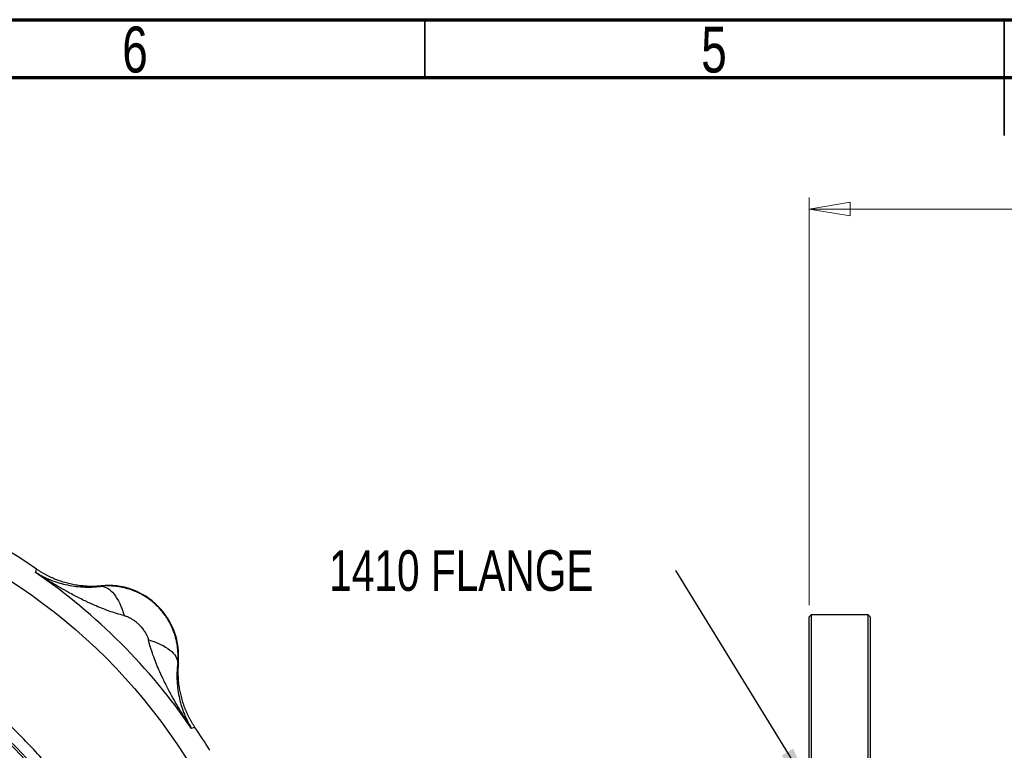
# Model space of a CAD drawing. Header units: inches. Extents: x 0.6 to 16.3, y 0.2 to 11.5.
# Tile 10 of 21: x 5.1 to 8.5, y 9 to 11.5. Entities that reach past the tile are written whole.
import ezdxf

# ---------------------------------------------------------------- set-up
doc = ezdxf.new("R2010")
doc.units = ezdxf.units.IN
doc.header["$MEASUREMENT"] = 0
doc.styles.add('SLDTEXTSTYLE0', font='TXT', dxfattribs={"width": 0.75})
doc.dimstyles.new('SLDDIMSTYLE0', dxfattribs={"dimtxt": 0.137795, "dimasz": 0.14, "dimexe": 0, "dimexo": 0.0625, "dimgap": 0.034449, "dimtad": 0, "dimdec": 1, "dimlfac": 1.5, "dimrnd": 1e-09, "dimzin": 12, "dimdsep": 46, "dimtxsty": 'SLDTEXTSTYLE0', "dimblk1": 'CLOSED', "dimblk2": 'CLOSED', "dimsah": 1, "dimcen": 0.09, "dimadec": 0, "dimazin": 3, "dimtfac": 1, "dimtdec": 1, "dimtofl": 0, "dimtmove": 0, "dimatfit": 3, "dimldrblk": 'CLOSED', "dimfxl": 0, "dimfrac": 2, "dimtolj": 1, "dimtzin": 12, "dimarcsym": 0})
doc.dimstyles.new('SLDDIMSTYLE3', dxfattribs={"dimtxt": 0.18, "dimasz": 0.14, "dimexe": 0, "dimexo": 0.0625, "dimgap": 0, "dimtad": 0, "dimtih": 1, "dimtoh": 1, "dimdec": 0, "dimrnd": 1e-09, "dimzin": 0, "dimdsep": 46, "dimtxsty": 'Standard', "dimsah": 1, "dimcen": 0.09, "dimadec": 0, "dimazin": 0, "dimtfac": 0.14, "dimtdec": 0, "dimtofl": 0, "dimtmove": 0, "dimatfit": 3, "dimfxl": 0, "dimfrac": 2, "dimtolj": 1, "dimtzin": 0, "dimarcsym": 0})

# ---------------------------------------------------------------- blocks, each defined once
blk = doc.blocks.new('_Closed')
at = {"color": 0, "linetype": 'ByBlock', "lineweight": -2}
for p, q in [((-1, 0.166667), (0, 0)), ((-1, 0.166667), (-1, -0.166667)), ((0, 0), (-1, -0.166667)), ((0, 0), (-1, 0))]:
    blk.add_line(p, q, dxfattribs=at)
blk = doc.blocks.new('_D')
at = {"color": 7, "linetype": 'Continuous', "lineweight": 0}
for p, q in [((9.5944, 11.0512), (9.5524, 11.0512)), ((9.5524, 11.0512), (9.5524, 10.8324)), ((9.8998, 11.0512), (9.9418, 11.0512)), ((9.9418, 11.0512), (9.9418, 10.8324)), ((7.8019, 9.5059), (7.8019, 10.8921)), ((7.8019, 10.8527), (9.4315, 10.8527)), ((12.9272, 10.8527), (10.0626, 10.8527)), ((9.5524, 10.8324), (9.5944, 10.8324)), ((9.9418, 10.8324), (9.8998, 10.8324))]:
    blk.add_line(p, q, dxfattribs=at)
at = {"color": 7, "linetype": 'Continuous', "lineweight": 18, "xscale": 0.14, "yscale": 0.14, "rotation": 180.0000000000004}
blk.add_blockref('_Closed', (7.8019, 10.8527), dxfattribs=at)
at = {"color": 7, "linetype": 'Continuous', "lineweight": 18, "xscale": 0.14, "yscale": 0.14}
blk.add_blockref('_Closed', (12.9272, 10.8527), dxfattribs=at)
at = {"color": 7, "linetype": 'Continuous', "lineweight": 18, "char_height": 0.1378, "attachment_point": 1, "style": 'SLDTEXTSTYLE0'}
for s, insert in [('195', (9.5944, 11.01)), ('7.7', (9.6198, 10.8039))]:
    blk.add_mtext(s, dxfattribs=dict(at, insert=insert))
blk = doc.blocks.new('SW_NOTE_0_2')
at = {"color": 0, "linetype": 'Continuous', "lineweight": 0, "insert": (-1.1783, 0.069), "char_height": 0.137795, "attachment_point": 1, "style": 'SLDTEXTSTYLE0'}
blk.add_mtext('1410 FLANGE', dxfattribs=at)

msp = doc.modelspace()

# ---------------------------------------------------------------- linework, layer by layer
at = {"color": 7, "linetype": 'Continuous', "lineweight": 70}
for p, q in [((0.5906, 11.4961), (16.3386, 11.4961)), ((0.7874, 11.2992), (16.1417, 11.2992))]:
    msp.add_line(p, q, dxfattribs=at)
at = {"color": 7, "linetype": 'Continuous', "lineweight": 35}
for p, q in [((6.4961, 11.2992), (6.4961, 11.4961)), ((8.4646, 11.4961), (8.4646, 11.1024)), ((8.4646, 11.2992), (8.4646, 11.4961))]:
    msp.add_line(p, q, dxfattribs=at)
at = {"color": 7, "linetype": 'Continuous', "lineweight": 25}
for p, q in [((5.1723, 9.6177), (5.174, 9.6233)), ((5.174, 9.6233), (5.1758, 9.6291)), ((5.3949, 9.5705), (5.395, 9.5727)), ((7.8085, 9.4732), (7.8019, 9.4666)), ((8.0032, 9.4732), (7.8085, 9.4732)), ((7.8085, 9.4732), (7.8085, 6.3932)), ((8.0099, 9.4666), (8.0032, 9.4732)), ((8.0032, 7.9332), (8.0032, 9.4732)), ((7.8019, 6.3999), (7.8019, 9.4666)), ((8.0099, 9.4666), (8.0099, 6.3999)), ((5.6576, 9.3101), (5.6555, 9.3099)), ((5.7083, 9.089), (5.7027, 9.0873)), ((5.7141, 9.0908), (5.7083, 9.089))]:
    msp.add_line(p, q, dxfattribs=at)
for radius in [1.9709, 1.54, 1.5333]:
    msp.add_circle((4.0182, 7.9332), radius, dxfattribs=at)
for centre, radius, start, end in [((4.0182, 7.9332), 2.0533, 55.6839, 124.3161), ((4.0182, 7.9332), 2.0419, 34.4163, 55.5837), ((5.4178, 9.3328), 0.2409, 354.5811, 95.4189), ((4.0182, 7.9332), 2.0533, 31.7307, 34.3161)]:
    msp.add_arc(centre, radius, start, end, dxfattribs=at)
for points, knots in [([(5.1723, 9.6177), (5.1749, 9.6161), (5.1801, 9.6129), (5.1878, 9.6086), (5.1952, 9.6048), (5.2021, 9.6014), (5.2086, 9.5984), (5.2146, 9.5957), (5.2274, 9.5903), (5.2466, 9.5834), (5.2742, 9.576), (5.3021, 9.5709), (5.3262, 9.5685), (5.3446, 9.5679), (5.3574, 9.5678), (5.3701, 9.5683), (5.3825, 9.5691), (5.3908, 9.5701), (5.3949, 9.5705)], [0, 0, 0, 0, 0.045138, 0.087505, 0.127104, 0.163937, 0.198008, 0.229318, 0.257869, 0.393408, 0.51334, 0.643659, 0.761584, 0.81312, 0.862692, 0.910335, 0.956089, 1, 1, 1, 1]), ([(5.4736, 9.471), (5.4561, 9.4753), (5.4384, 9.4807), (5.4044, 9.4928), (5.3881, 9.4993), (5.3618, 9.5108), (5.3517, 9.5155), (5.3352, 9.5233), (5.3289, 9.5265), (5.3099, 9.536), (5.2972, 9.5427), (5.2642, 9.5607), (5.244, 9.5725), (5.2066, 9.5954), (5.1893, 9.6064), (5.1723, 9.6177)], [-1.668217, -1.668217, -1.668217, -1.668217, -1.375984, -1.375984, -1.042003, -1.042003, -0.833265, -0.833265, -0.728896, -0.728896, -0.561906, -0.561906, -0.294721, -0.294721, 0.001686, 0.001686, 0.001686, 0.001686]), ([(5.1758, 9.6291), (5.1784, 9.6274), (5.1838, 9.6238), (5.192, 9.6187), (5.2003, 9.6139), (5.2087, 9.6093), (5.2173, 9.6049), (5.226, 9.6008), (5.2349, 9.597), (5.2438, 9.5934), (5.2528, 9.5901), (5.262, 9.587), (5.2712, 9.5842), (5.2804, 9.5817), (5.2898, 9.5794), (5.2992, 9.5774), (5.3087, 9.5757), (5.3182, 9.5742), (5.3278, 9.5731), (5.3374, 9.5722), (5.347, 9.5715), (5.3566, 9.5712), (5.3662, 9.5711), (5.3758, 9.5713), (5.3854, 9.5718), (5.3918, 9.5724), (5.395, 9.5727)], [0, 0, 0, 0, 0.041668, 0.083337, 0.125006, 0.166675, 0.208344, 0.250014, 0.291682, 0.33335, 0.375017, 0.416682, 0.458346, 0.500009, 0.541671, 0.583335, 0.624999, 0.666665, 0.708332, 0.75, 0.791667, 0.833335, 0.875002, 0.916669, 0.958334, 1, 1, 1, 1]), ([(5.6555, 9.3099), (5.6557, 9.3124), (5.6562, 9.3172), (5.6566, 9.3244), (5.6567, 9.3317), (5.6567, 9.3389), (5.6564, 9.3462), (5.656, 9.3535), (5.6552, 9.3607), (5.6543, 9.3679), (5.6532, 9.3751), (5.6518, 9.3822), (5.6502, 9.3893), (5.6484, 9.3963), (5.6464, 9.4033), (5.6442, 9.4102), (5.6417, 9.4171), (5.6391, 9.4239), (5.6362, 9.4306), (5.6332, 9.4372), (5.6299, 9.4437), (5.6265, 9.4501), (5.6228, 9.4563), (5.619, 9.4625), (5.6149, 9.4686), (5.6107, 9.4745), (5.6063, 9.4803), (5.6018, 9.486), (5.597, 9.4915), (5.5921, 9.4969), (5.5871, 9.5021), (5.5819, 9.5072), (5.5765, 9.5121), (5.571, 9.5168), (5.5653, 9.5214), (5.5595, 9.5258), (5.5536, 9.53), (5.5475, 9.534), (5.5413, 9.5378), (5.535, 9.5415), (5.5286, 9.5449), (5.5221, 9.5482), (5.5155, 9.5513), (5.5088, 9.5541), (5.5021, 9.5568), (5.4952, 9.5592), (5.4883, 9.5614), (5.4813, 9.5634), (5.4743, 9.5652), (5.4672, 9.5668), (5.46, 9.5682), (5.4529, 9.5693), (5.4457, 9.5703), (5.4384, 9.571), (5.4312, 9.5715), (5.4239, 9.5717), (5.4167, 9.5718), (5.4094, 9.5716), (5.4021, 9.5712), (5.3973, 9.5708), (5.3949, 9.5705)], [0, 0, 0, 0, 0.01734, 0.034669, 0.051988, 0.069298, 0.086599, 0.10389, 0.121174, 0.138449, 0.155716, 0.172976, 0.190229, 0.207475, 0.224715, 0.241949, 0.259177, 0.276401, 0.293619, 0.310833, 0.328043, 0.345249, 0.362452, 0.379652, 0.396849, 0.414044, 0.431238, 0.448429, 0.46562, 0.48281, 0.499999, 0.517189, 0.534379, 0.551569, 0.568761, 0.585954, 0.603149, 0.620347, 0.637547, 0.654749, 0.671956, 0.689166, 0.70638, 0.723598, 0.740821, 0.75805, 0.775284, 0.792524, 0.80977, 0.827023, 0.844283, 0.861551, 0.878826, 0.896109, 0.913401, 0.930701, 0.948011, 0.965331, 0.98266, 1, 1, 1, 1]), ([(2.4381, 7.9332), (2.4381, 7.94), (2.4382, 7.9536), (2.4387, 7.9745), (2.4394, 7.9959), (2.4405, 8.0179), (2.442, 8.0404), (2.4439, 8.0635), (2.4476, 8.1022), (2.4551, 8.161), (2.4688, 8.2368), (2.4869, 8.3144), (2.508, 8.388), (2.5327, 8.4611), (2.5707, 8.558), (2.6266, 8.675), (2.7042, 8.8047), (2.7947, 8.9293), (2.8972, 9.0456), (3.0137, 9.1537), (3.1373, 9.2474), (3.2701, 9.3281), (3.4106, 9.3942), (3.5571, 9.4456), (3.7577, 9.4943), (4.0159, 9.5186), (4.274, 9.4941), (4.4497, 9.4517), (4.548, 9.4203), (4.649, 9.3825), (4.7663, 9.3276), (4.8995, 9.2477), (5.0203, 9.1575), (5.1345, 9.0523), (5.2378, 8.9364), (5.3298, 8.8106), (5.4092, 8.6772), (5.4734, 8.5419), (5.527, 8.397), (5.5668, 8.2472), (5.5919, 8.089), (5.6007, 7.9346), (5.5934, 7.78), (5.5701, 7.627), (5.5316, 7.477), (5.4783, 7.3301), (5.4115, 7.19), (5.3345, 7.0616), (5.2441, 6.9368), (5.1411, 6.8203), (5.0228, 6.7112), (4.9076, 6.6248), (4.7752, 6.5434), (4.6288, 6.4725), (4.4712, 6.4176), (4.3243, 6.382), (4.1781, 6.3596), (4.0744, 6.3538), (3.9669, 6.3536), (3.863, 6.3584), (3.7092, 6.381), (3.5583, 6.4191), (3.4118, 6.4719), (3.2713, 6.5386), (3.1382, 6.6184), (3.0137, 6.7105), (2.8989, 6.8143), (2.7951, 6.9291), (2.707, 7.0482), (2.6262, 7.1808), (2.5683, 7.3007), (2.5288, 7.4037), (2.5047, 7.4775), (2.4849, 7.549), (2.4689, 7.6208), (2.4553, 7.6973), (2.4459, 7.7706), (2.4407, 7.8383), (2.4387, 7.886), (2.4382, 7.9156), (2.4381, 7.9294), (2.4381, 7.9332)], [0, 0, 0, 0, 0.002041, 0.004142, 0.006303, 0.008523, 0.010803, 0.013143, 0.015542, 0.02255, 0.03108, 0.03886, 0.046636, 0.054253, 0.062217, 0.078117, 0.09343, 0.107875, 0.124663, 0.140275, 0.155893, 0.171544, 0.187199, 0.202817, 0.218423, 0.249606, 0.280797, 0.296405, 0.30421, 0.312017, 0.329059, 0.343302, 0.358958, 0.374592, 0.390225, 0.405864, 0.421675, 0.437144, 0.451122, 0.468372, 0.483955, 0.499527, 0.515112, 0.530696, 0.546291, 0.561906, 0.577901, 0.593188, 0.607163, 0.624489, 0.640139, 0.655803, 0.667989, 0.687134, 0.704906, 0.718383, 0.732818, 0.749627, 0.749733, 0.765368, 0.781034, 0.796718, 0.812392, 0.828089, 0.843694, 0.859302, 0.874872, 0.890449, 0.90607, 0.919648, 0.937373, 0.946271, 0.953027, 0.960867, 0.968708, 0.975284, 0.98439, 0.991029, 0.995844, 0.998834, 1, 1, 1, 1]), ([(5.4736, 9.471), (5.4746, 9.4707), (5.4782, 9.4697), (5.4827, 9.4681), (5.4882, 9.4657), (5.4942, 9.4628), (5.502, 9.4581), (5.51, 9.4524), (5.5175, 9.4463), (5.5234, 9.4408), (5.5279, 9.436), (5.5333, 9.4301), (5.5401, 9.4215), (5.5473, 9.4102), (5.5519, 9.4008), (5.5543, 9.3944), (5.5553, 9.391), (5.5557, 9.3894), (5.5559, 9.3886)], [0, 0, 0, 0, 0.0272854, 0.0966957, 0.1181176, 0.1775137, 0.2645843, 0.3409911, 0.4198607, 0.5000563, 0.5401228, 0.5799897, 0.6971505, 0.8081797, 0.9099168, 0.9564277, 0.9785373, 1, 1, 1, 1]), ([(5.7027, 9.0873), (5.6914, 9.1043), (5.6803, 9.1216), (5.6575, 9.1591), (5.6457, 9.1793), (5.6277, 9.2122), (5.621, 9.2249), (5.6114, 9.2439), (5.6083, 9.2503), (5.6004, 9.2667), (5.5958, 9.2769), (5.5843, 9.3032), (5.5778, 9.3194), (5.5657, 9.3534), (5.5602, 9.3712), (5.5559, 9.3886)], [0, 0, 0, 0, 0.296408, 0.296408, 0.563592, 0.563592, 0.730583, 0.730583, 0.834952, 0.834952, 1.04369, 1.04369, 1.37767, 1.37767, 1.669903, 1.669903, 1.669903, 1.669903]), ([(5.6555, 9.3099), (5.6552, 9.3074), (5.6546, 9.3022), (5.6539, 9.2946), (5.6534, 9.2868), (5.653, 9.2789), (5.6528, 9.271), (5.6528, 9.263), (5.653, 9.2549), (5.6537, 9.2397), (5.6559, 9.2171), (5.661, 9.1892), (5.6684, 9.1616), (5.6763, 9.1395), (5.6846, 9.1206), (5.6925, 9.1045), (5.6991, 9.0933), (5.7027, 9.0873)], [0, 0, 0, 0, 0.027232, 0.055177, 0.083846, 0.113252, 0.143403, 0.174311, 0.205982, 0.238426, 0.356347, 0.48667, 0.606598, 0.742141, 0.813048, 0.89899, 1, 1, 1, 1]), ([(5.6576, 9.3101), (5.6573, 9.3069), (5.6568, 9.3005), (5.6563, 9.2909), (5.6561, 9.2812), (5.6562, 9.2716), (5.6565, 9.262), (5.6571, 9.2524), (5.658, 9.2428), (5.6592, 9.2332), (5.6606, 9.2237), (5.6624, 9.2142), (5.6644, 9.2048), (5.6666, 9.1955), (5.6692, 9.1862), (5.672, 9.177), (5.675, 9.1679), (5.6784, 9.1588), (5.682, 9.1499), (5.6858, 9.1411), (5.6899, 9.1324), (5.6943, 9.1238), (5.6989, 9.1153), (5.7037, 9.107), (5.7088, 9.0988), (5.7123, 9.0935), (5.7141, 9.0908)], [0, 0, 0, 0, 0.041666, 0.083331, 0.124998, 0.166665, 0.208333, 0.25, 0.291668, 0.333335, 0.375001, 0.416665, 0.458329, 0.499991, 0.541654, 0.583318, 0.624983, 0.66665, 0.708318, 0.749986, 0.791656, 0.833325, 0.874994, 0.916663, 0.958332, 1, 1, 1, 1])]:
    msp.add_open_spline(points, degree=3, knots=knots, dxfattribs=at)
for points in [[(5.3949, 9.5705), (5.4095, 9.5709), (5.4406, 9.5522), (5.465, 9.5007), (5.4736, 9.471)], [(5.5559, 9.3886), (5.5856, 9.38), (5.6371, 9.3556), (5.6559, 9.3245), (5.6555, 9.3099)]]:
    msp.add_open_spline(points, degree=3, dxfattribs=at)

# ---------------------------------------------------------------- block references
at = {"color": 7, "linetype": 'Continuous', "lineweight": 0}
msp.add_blockref('SW_NOTE_0_2', (7.3486, 9.6238), dxfattribs=at)

# ---------------------------------------------------------------- texts
at = {"color": 7, "linetype": 'Continuous', "lineweight": 0, "char_height": 0.1562, "attachment_point": 2, "style": 'SLDTEXTSTYLE0'}
for s, insert in [('6', (5.5102, 11.4728)), ('5', (7.4787, 11.4728))]:
    msp.add_mtext(s, dxfattribs=dict(at, insert=insert))

# ---------------------------------------------------------------- dimensions: what is measured, and where the dimension line sits
at = {"color": 7, "linetype": 'Continuous', "lineweight": 18}
dim = msp.add_linear_dim(base=(7.8019, 10.8527), p1=(12.9272, 11.1056), p2=(7.8019, 9.4666), dimstyle='SLDDIMSTYLE0', dxfattribs=at)
dim.commit()
dim.dimension.update_dxf_attribs({"geometry": '_D', "text_midpoint": (9.7471, 10.8527), "dimtype": 160})

# ---------------------------------------------------------------- leaders
at = {"color": 7, "linetype": 'Continuous', "lineweight": 0}
msp.add_leader([(7.8019, 8.8878), (7.3486, 9.6238)], dimstyle='SLDDIMSTYLE3', dxfattribs=at)

doc.saveas('drawing.dxf')
